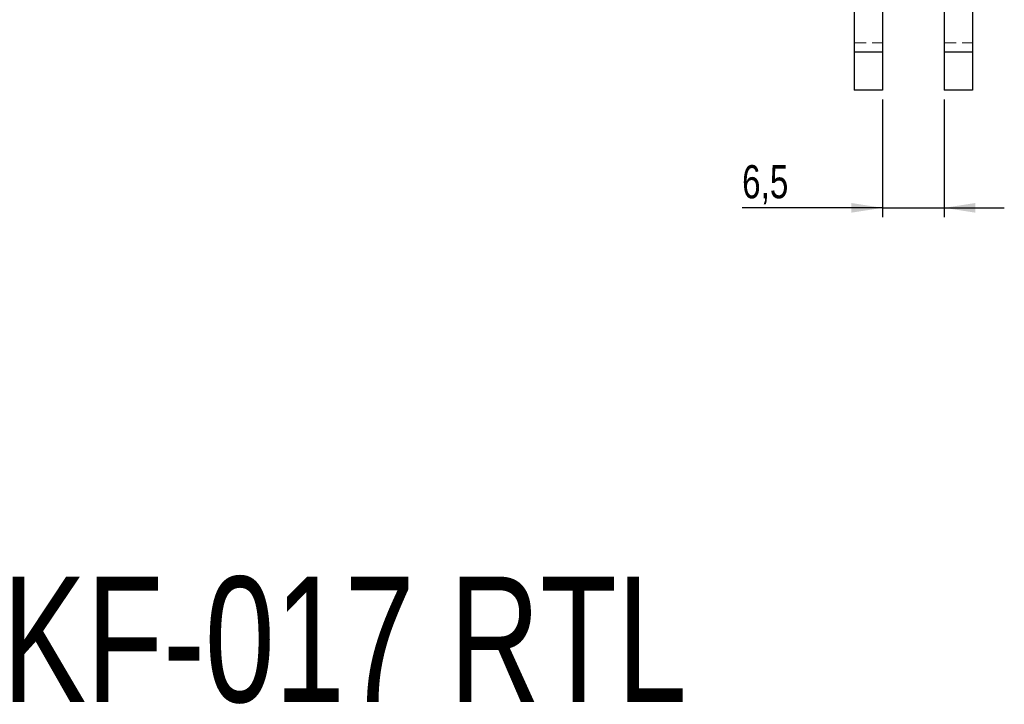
# Model space of a CAD drawing. Header units: millimetres. Extents: x 19 to 411, y 18 to 285.
# Tile 36 of 58: x 251 to 355, y 70 to 142. Entities that reach past the tile are written whole.
import ezdxf

# ---------------------------------------------------------------- set-up
doc = ezdxf.new("R2010")
doc.units = ezdxf.units.MM
doc.linetypes.add('HIDDEN', pattern=[1.905, 1.27, -0.635])
doc.layers.add('FORMATO', color=179, linetype='Continuous')
doc.styles.add('SLDTEXTSTYLE0', font='TXT', dxfattribs={"width": 0.75})
doc.dimstyles.new('SLDDIMSTYLE3', dxfattribs={"dimtxt": 3.5, "dimasz": 3.302, "dimexe": 0, "dimexo": 0.0625, "dimgap": 0.875, "dimtad": 1, "dimdec": 3, "dimrnd": 1e-09, "dimzin": 12, "dimdsep": 46, "dimtxsty": 'SLDTEXTSTYLE0', "dimsah": 1, "dimcen": 0.09, "dimadec": 0, "dimazin": 3, "dimtfac": 1, "dimtdec": 3, "dimtmove": 0, "dimatfit": 0, "dimfxl": 0, "dimfrac": 2, "dimtolj": 1, "dimtzin": 12, "dimarcsym": 0})

# ---------------------------------------------------------------- blocks, each defined once
blk = doc.blocks.new('_D_8')
at = {"layer": 'FORMATO'}
for p, q in [((342.07, 133.93), (342.07, 121.51)), ((348.57, 133.93), (348.57, 121.51)), ((342.07, 122.51), (327.24, 122.51)), ((342.07, 122.51), (348.57, 122.51)), ((348.57, 122.51), (354.92, 122.51))]:
    blk.add_line(p, q, dxfattribs=at)
for points in [[(342.07, 122.51), (338.77, 123.02), (338.77, 122)], [(348.57, 122.51), (351.87, 122), (351.87, 123.02)]]:
    blk.add_solid(points, dxfattribs=at)
at = {"layer": 'FORMATO', "insert": (327.24, 127.02), "char_height": 3.5, "attachment_point": 1, "style": 'SLDTEXTSTYLE0'}
blk.add_mtext('6,5', dxfattribs=at)

msp = doc.modelspace()

# ---------------------------------------------------------------- linework, layer by layer
at = {"color": 7, "linetype": 'Continuous', "lineweight": 25}
for p, q in [((339.070901, 153.705883), (339.070901, 138.92685)), ((342.070901, 153.691005), (342.070901, 138.92685)), ((348.570901, 153.691005), (348.570901, 138.92685)), ((351.570901, 153.705883), (351.570901, 138.92685)), ((342.070901, 138.92685), (339.070901, 138.92685)), ((339.070901, 138.92685), (339.070901, 134.92685)), ((342.070901, 138.92685), (342.070901, 134.92685)), ((351.570901, 138.92685), (348.570901, 138.92685)), ((348.570901, 138.92685), (348.570901, 134.92685)), ((351.570901, 138.92685), (351.570901, 134.92685)), ((342.070901, 134.92685), (339.070901, 134.92685)), ((351.570901, 134.92685), (348.570901, 134.92685))]:
    msp.add_line(p, q, dxfattribs=at)
at = {"color": 7, "linetype": 'HIDDEN', "lineweight": 18}
for p, q in [((339.070901, 139.926849), (342.070901, 139.926849)), ((348.570901, 139.926849), (351.570901, 139.926849)), ((342.070901, 138.92685), (339.070901, 138.92685)), ((351.570901, 138.92685), (348.570901, 138.92685))]:
    msp.add_line(p, q, dxfattribs=at)

# ---------------------------------------------------------------- texts
at = {"layer": 'FORMATO', "insert": (249.143393, 83.596542), "char_height": 13.2291667, "attachment_point": 1, "style": 'SLDTEXTSTYLE0'}
msp.add_mtext('KF-017 RTL', dxfattribs=at)

# ---------------------------------------------------------------- dimensions: what is measured, and where the dimension line sits
at = {"layer": 'FORMATO'}
dim = msp.add_linear_dim(base=(348.570901, 122.508124), p1=(342.070901, 134.92685), p2=(348.570901, 134.92685), angle=0, dimstyle='SLDDIMSTYLE3', dxfattribs=at)
dim.commit()
dim.dimension.update_dxf_attribs({"geometry": '_D_8', "text_midpoint": (330.47713, 122.508124), "dimtype": 160})

doc.saveas('drawing.dxf')
